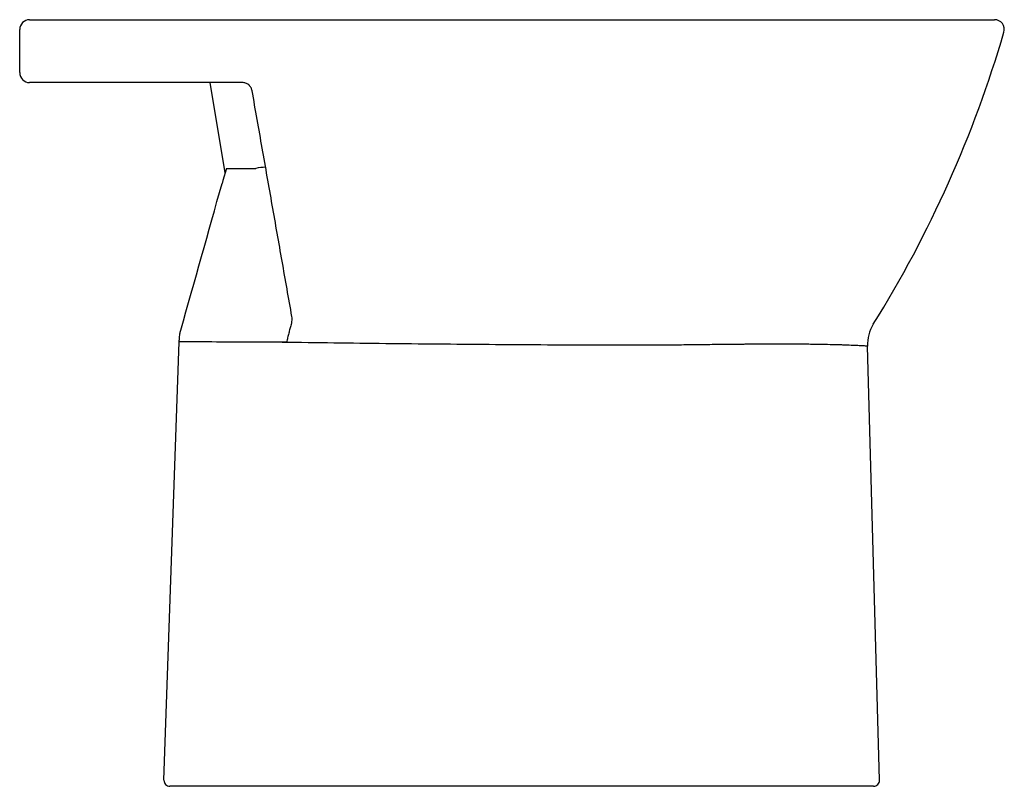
# Model space of a CAD drawing. Header units: millimetres. Extents: x 4582.938 to 4583.439, y 2461.101 to 2461.491.
import ezdxf

# ---------------------------------------------------------------- set-up
doc = ezdxf.new("R2010")
doc.units = ezdxf.units.MM
doc.layers.add('SANINDUSA', color=3, linetype='Continuous')

msp = doc.modelspace()

# ---------------------------------------------------------------- linework, layer by layer
at = {"layer": 'SANINDUSA'}
for p, q in [((4583.042751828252, 2461.41287279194), (4583.035219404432, 2461.458725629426)), ((4583.043378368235, 2461.415098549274), (4583.041641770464, 2461.408929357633)), ((4583.041641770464, 2461.408929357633), (4583.0412225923, 2461.407440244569)), ((4583.011641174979, 2461.103830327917), (4583.019427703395, 2461.326807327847)), ((4583.375581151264, 2461.103809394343), (4583.369412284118, 2461.324658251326)), ((4583.272541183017, 2461.100725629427), (4583.016545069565, 2461.100725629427)), ((4583.372582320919, 2461.100725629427), (4583.272541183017, 2461.100725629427))]:
    msp.add_line(p, q, dxfattribs=at)
for centre, radius, start, end in [((4582.943267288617, 2461.485725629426), 0.005, 90, 180), ((4583.434034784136, 2461.485725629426), 0.005000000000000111, 343.7038839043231, 90), ((4582.862939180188, 2461.652683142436), 0.6, 328.1179911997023, 343.7039302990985), ((4582.943371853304, 2461.463830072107), 0.005104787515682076, 179.4646513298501, 269.3340261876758), ((4583.063432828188, 2461.393625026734), 0.0220008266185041, 90.25285544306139, 103.1925737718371), ((4583.389404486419, 2461.3252166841), 0.02000000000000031, 148.1180326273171, 181.6000000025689), ((4583.021492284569, 2461.282228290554), 0.04462681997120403, 86.51192445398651, 92.65163472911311), ((4583.01463934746, 2461.103725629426), 0.0030000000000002, 177.9999999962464, 270), ((4583.372582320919, 2461.103725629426), 0.003000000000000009, 270, 1.600000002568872)]:
    msp.add_arc(centre, radius, start, end, dxfattribs=at)
for points, knots in [([(4582.943267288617, 2461.490725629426), (4582.943267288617, 2461.490725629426), (4582.943301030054, 2461.490725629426), (4582.943434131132, 2461.490725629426), (4582.943631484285, 2461.490725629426), (4582.943953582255, 2461.490725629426), (4582.944243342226, 2461.490725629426), (4582.944348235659, 2461.490725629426), (4582.944570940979, 2461.490725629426), (4582.944689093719, 2461.490725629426), (4582.945063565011, 2461.490725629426), (4582.945339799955, 2461.490725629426), (4582.945945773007, 2461.490725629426), (4582.946278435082, 2461.490725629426), (4582.947332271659, 2461.490725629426), (4582.94811009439, 2461.490725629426), (4582.948965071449, 2461.490725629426)], [0, 0, 0, 0, 0.1250000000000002, 0.1250000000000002, 0.2500000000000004, 0.3750000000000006, 0.3750000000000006, 0.437499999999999, 0.437499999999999, 0.4999999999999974, 0.4999999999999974, 0.6249999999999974, 0.6249999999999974, 0.7499999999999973, 0.7499999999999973, 1, 1, 1, 1]), ([(4582.948965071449, 2461.490725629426), (4582.959456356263, 2461.490725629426), (4582.970051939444, 2461.490725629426), (4582.991443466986, 2461.490725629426), (4583.002240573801, 2461.490725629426), (4583.024033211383, 2461.490725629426), (4583.035029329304, 2461.490725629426), (4583.057218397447, 2461.490725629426), (4583.068411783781, 2461.490725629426), (4583.085350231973, 2461.490725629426), (4583.091021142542, 2461.490725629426), (4583.099564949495, 2461.490725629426), (4583.102420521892, 2461.490725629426), (4583.108136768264, 2461.490725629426), (4583.110996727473, 2461.490725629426), (4583.125305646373, 2461.490725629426), (4583.136782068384, 2461.490725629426), (4583.159792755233, 2461.490725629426), (4583.171327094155, 2461.490725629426), (4583.194453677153, 2461.490725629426), (4583.206046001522, 2461.490725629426), (4583.217667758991, 2461.490725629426)], [0, 0, 0, 0, 0.1249999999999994, 0.1249999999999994, 0.2499999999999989, 0.2499999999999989, 0.3749999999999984, 0.3749999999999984, 0.499999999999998, 0.499999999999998, 0.562499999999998, 0.562499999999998, 0.593749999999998, 0.593749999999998, 0.624999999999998, 0.624999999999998, 0.7499999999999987, 0.7499999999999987, 0.8749999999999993, 0.8749999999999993, 1, 1, 1, 1]), ([(4583.217667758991, 2461.490725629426), (4583.224021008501, 2461.490725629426), (4583.230358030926, 2461.490725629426), (4583.243000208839, 2461.490725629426), (4583.24930526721, 2461.490725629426), (4583.257165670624, 2461.490725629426), (4583.258736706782, 2461.490725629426), (4583.261876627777, 2461.490725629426), (4583.263445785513, 2461.490725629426), (4583.268136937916, 2461.490725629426), (4583.271246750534, 2461.490725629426), (4583.280521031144, 2461.490725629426), (4583.286630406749, 2461.490725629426), (4583.298701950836, 2461.490725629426), (4583.304664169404, 2461.490725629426), (4583.316437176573, 2461.490725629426), (4583.322247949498, 2461.490725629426), (4583.330843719, 2461.490725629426), (4583.333688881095, 2461.490725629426), (4583.337925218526, 2461.490725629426), (4583.339333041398, 2461.490725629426), (4583.342130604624, 2461.490725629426), (4583.343520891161, 2461.490725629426), (4583.347665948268, 2461.490725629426), (4583.350394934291, 2461.490725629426), (4583.354435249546, 2461.490725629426), (4583.355773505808, 2461.490725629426), (4583.358423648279, 2461.490725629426), (4583.359736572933, 2461.490725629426), (4583.366240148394, 2461.490725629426), (4583.371248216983, 2461.490725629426), (4583.380857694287, 2461.490725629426), (4583.385459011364, 2461.490725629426), (4583.394224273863, 2461.490725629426), (4583.39838866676, 2461.490725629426), (4583.403287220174, 2461.490725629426), (4583.40425306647, 2461.490725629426), (4583.406143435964, 2461.490725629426), (4583.407068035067, 2461.490725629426), (4583.409779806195, 2461.490725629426), (4583.41150503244, 2461.490725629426), (4583.41642779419, 2461.490725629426), (4583.419373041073, 2461.490725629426), (4583.423245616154, 2461.490725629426), (4583.424445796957, 2461.490725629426), (4583.426103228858, 2461.490725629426), (4583.426631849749, 2461.490725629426), (4583.427640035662, 2461.490725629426), (4583.428118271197, 2461.490725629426), (4583.430368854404, 2461.490725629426), (4583.431730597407, 2461.490725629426), (4583.433563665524, 2461.490725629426), (4583.434034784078, 2461.490725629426), (4583.434034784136, 2461.490725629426)], [0, 0, 0, 0, 0.06250000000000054, 0.06250000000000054, 0.1250000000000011, 0.1250000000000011, 0.1406250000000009, 0.1406250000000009, 0.1562500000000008, 0.1562500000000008, 0.187500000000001, 0.187500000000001, 0.2500000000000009, 0.2500000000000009, 0.3125000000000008, 0.3125000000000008, 0.3750000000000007, 0.3750000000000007, 0.4062500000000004, 0.4062500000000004, 0.4218750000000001, 0.4218750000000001, 0.4374999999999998, 0.4374999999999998, 0.4687499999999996, 0.4687499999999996, 0.4843749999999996, 0.4843749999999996, 0.4999999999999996, 0.4999999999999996, 0.562500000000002, 0.562500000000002, 0.6250000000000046, 0.6250000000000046, 0.6875000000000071, 0.6875000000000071, 0.7031250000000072, 0.7031250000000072, 0.7187500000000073, 0.7187500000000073, 0.750000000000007, 0.750000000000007, 0.8125000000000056, 0.8125000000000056, 0.8437500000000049, 0.8437500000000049, 0.8593750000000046, 0.8593750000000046, 0.8750000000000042, 0.8750000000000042, 0.9375000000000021, 0.9375000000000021, 1, 1, 1, 1]), ([(4582.949287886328, 2461.458725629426), (4582.948876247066, 2461.458725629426), (4582.948476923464, 2461.458725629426), (4582.947716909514, 2461.458725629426), (4582.947354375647, 2461.458725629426), (4582.946663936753, 2461.458725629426), (4582.946335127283, 2461.458725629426), (4582.945717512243, 2461.458725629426), (4582.945433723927, 2461.458725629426), (4582.944914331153, 2461.458725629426), (4582.944678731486, 2461.458725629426), (4582.944256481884, 2461.458725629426), (4582.944069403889, 2461.458725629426), (4582.943598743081, 2461.458725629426), (4582.943397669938, 2461.458725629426), (4582.94331251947, 2461.458725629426)], [0, 0, 0, 0, 0.1250000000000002, 0.1250000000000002, 0.2500000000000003, 0.2500000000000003, 0.3750000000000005, 0.3750000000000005, 0.5000000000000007, 0.5000000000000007, 0.6250000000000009, 0.6250000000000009, 0.750000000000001, 0.750000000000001, 1, 1, 1, 1]), ([(4583.05154054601, 2461.458725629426), (4583.034021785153, 2461.458725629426), (4583.016733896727, 2461.458725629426), (4582.991163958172, 2461.458725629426), (4582.982701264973, 2461.458725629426), (4582.965900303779, 2461.458725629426), (4582.957561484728, 2461.458725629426), (4582.949287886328, 2461.458725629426)], [0, 0, 0, 0, 0.4999999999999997, 0.4999999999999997, 0.7499999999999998, 0.7499999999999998, 1, 1, 1, 1]), ([(4583.056464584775, 2461.454593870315), (4583.056415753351, 2461.454870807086), (4583.056343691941, 2461.455143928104), (4583.056150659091, 2461.455682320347), (4583.056028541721, 2461.455949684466), (4583.055733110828, 2461.456466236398), (4583.055563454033, 2461.456709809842), (4583.055275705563, 2461.457052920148), (4583.055174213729, 2461.457163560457), (4583.054959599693, 2461.45737706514), (4583.054846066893, 2461.457480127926), (4583.054497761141, 2461.457768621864), (4583.054252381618, 2461.45793674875), (4583.053736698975, 2461.458227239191), (4583.053463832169, 2461.458349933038), (4583.052919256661, 2461.458540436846), (4583.0526448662, 2461.458610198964), (4583.052092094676, 2461.458703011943), (4583.051813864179, 2461.458725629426), (4583.05154054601, 2461.458725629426)], [0, 0, 0, 0, 0.1249999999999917, 0.1249999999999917, 0.2499999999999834, 0.2499999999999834, 0.3749999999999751, 0.3749999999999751, 0.4374999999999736, 0.4374999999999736, 0.499999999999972, 0.499999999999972, 0.624999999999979, 0.624999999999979, 0.749999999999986, 0.749999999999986, 0.8749999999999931, 0.8749999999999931, 1, 1, 1, 1]), ([(4583.076713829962, 2461.339754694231), (4583.075894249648, 2461.34440276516), (4583.075071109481, 2461.349071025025), (4583.073417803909, 2461.358447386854), (4583.072587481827, 2461.363156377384), (4583.070087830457, 2461.377332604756), (4583.068409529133, 2461.386850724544), (4583.065029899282, 2461.406017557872), (4583.063328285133, 2461.415667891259), (4583.05990930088, 2461.4350579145), (4583.058191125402, 2461.444802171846), (4583.056464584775, 2461.454593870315)], [0, 0, 0, 0, 0.1249999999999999, 0.1249999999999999, 0.2499999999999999, 0.2499999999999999, 0.4999999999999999, 0.4999999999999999, 0.75, 0.75, 1, 1, 1, 1]), ([(4583.076750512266, 2461.337141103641), (4583.076820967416, 2461.3375766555), (4583.076848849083, 2461.338012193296), (4583.076833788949, 2461.338883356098), (4583.076790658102, 2461.339318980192), (4583.076713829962, 2461.339754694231)], [0, 0, 0, 0, 0.5, 0.5, 1, 1, 1, 1]), ([(4583.076367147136, 2461.335626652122), (4583.07615872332, 2461.334874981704), (4583.075930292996, 2461.334143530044), (4583.075497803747, 2461.332681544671), (4583.075291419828, 2461.331950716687), (4583.074903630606, 2461.330470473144), (4583.074721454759, 2461.329721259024), (4583.074457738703, 2461.328580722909), (4583.074371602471, 2461.328198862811), (4583.07420111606, 2461.327432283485), (4583.074116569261, 2461.327046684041), (4583.074032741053, 2461.326663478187)], [0, 0, 0, 0, 0.25, 0.25, 0.5, 0.5, 0.75, 0.75, 0.875, 0.875, 1, 1, 1, 1]), ([(4583.019471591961, 2461.328064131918), (4583.019489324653, 2461.328571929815), (4583.019526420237, 2461.329069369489), (4583.01962957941, 2461.330012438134), (4583.01969542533, 2461.330458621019), (4583.019769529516, 2461.330874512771)], [0, 0, 0, 0, 0.5, 0.5, 1, 1, 1, 1]), ([(4583.061938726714, 2461.3267395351), (4583.055648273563, 2461.326746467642), (4583.049358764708, 2461.326749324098), (4583.036781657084, 2461.326758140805), (4583.030494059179, 2461.32676454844), (4583.024207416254, 2461.32677243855)], [0, 0, 0, 0, 0.5, 0.5, 1, 1, 1, 1]), ([(4583.272329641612, 2461.325192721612), (4583.271235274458, 2461.325182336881), (4583.270140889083, 2461.325175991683), (4583.26795205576, 2461.325162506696), (4583.266857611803, 2461.325156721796), (4583.263574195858, 2461.325141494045), (4583.261385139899, 2461.325134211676), (4583.254817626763, 2461.325117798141), (4583.250438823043, 2461.325113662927), (4583.237301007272, 2461.325114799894), (4583.228540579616, 2461.325129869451), (4583.21101600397, 2461.325204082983), (4583.202251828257, 2461.325253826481), (4583.184719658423, 2461.325364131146), (4583.175951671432, 2461.325427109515), (4583.149641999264, 2461.325638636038), (4583.132092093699, 2461.325809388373), (4583.097008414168, 2461.32621787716), (4583.079471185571, 2461.326456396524), (4583.061938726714, 2461.3267395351)], [0, 0, 0, 0, 0.01562500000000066, 0.01562500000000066, 0.03125000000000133, 0.03125000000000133, 0.06250000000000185, 0.06250000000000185, 0.1250000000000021, 0.1250000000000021, 0.2500000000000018, 0.2500000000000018, 0.3750000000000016, 0.3750000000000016, 0.5000000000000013, 0.5000000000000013, 0.7500000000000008, 0.7500000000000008, 1, 1, 1, 1]), ([(4583.369412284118, 2461.324658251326), (4583.369412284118, 2461.324658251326), (4583.369256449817, 2461.324668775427), (4583.368791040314, 2461.324697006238), (4583.368597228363, 2461.324708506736), (4583.368131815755, 2461.324735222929), (4583.367860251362, 2461.324750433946), (4583.366936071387, 2461.324800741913), (4583.366172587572, 2461.324840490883), (4583.364358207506, 2461.324927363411), (4583.363307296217, 2461.324974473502), (4583.360917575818, 2461.325073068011), (4583.359578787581, 2461.325124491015), (4583.357348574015, 2461.325200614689), (4583.356566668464, 2461.32522587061), (4583.354944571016, 2461.325275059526), (4583.354102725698, 2461.325299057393), (4583.351486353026, 2461.325368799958), (4583.349621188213, 2461.325412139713), (4583.345652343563, 2461.325489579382), (4583.343548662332, 2461.325523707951), (4583.340211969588, 2461.325567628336), (4583.339069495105, 2461.325581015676), (4583.336723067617, 2461.325604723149), (4583.335515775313, 2461.325615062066), (4583.331831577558, 2461.325640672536), (4583.329290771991, 2461.325650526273), (4583.324044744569, 2461.325655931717), (4583.32133951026, 2461.325651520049), (4583.315765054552, 2461.325630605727), (4583.312895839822, 2461.325614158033), (4583.309204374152, 2461.325587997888), (4583.308460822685, 2461.325582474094), (4583.306963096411, 2461.325570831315), (4583.306207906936, 2461.325564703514), (4583.303935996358, 2461.325545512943), (4583.302412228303, 2461.325531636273), (4583.297813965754, 2461.325487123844), (4583.294712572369, 2461.325453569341), (4583.288439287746, 2461.325382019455), (4583.285267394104, 2461.325344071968), (4583.27885248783, 2461.325267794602), (4583.275609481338, 2461.325229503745), (4583.272329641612, 2461.325192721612)], [0, 0, 0, 0, 0.06250000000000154, 0.06250000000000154, 0.09375000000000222, 0.09375000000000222, 0.1250000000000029, 0.1250000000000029, 0.1875000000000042, 0.1875000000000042, 0.2500000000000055, 0.2500000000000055, 0.3125000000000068, 0.3125000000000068, 0.3437500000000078, 0.3437500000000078, 0.3750000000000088, 0.3750000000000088, 0.4375000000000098, 0.4375000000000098, 0.5000000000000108, 0.5000000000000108, 0.531250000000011, 0.531250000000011, 0.5625000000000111, 0.5625000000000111, 0.6250000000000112, 0.6250000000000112, 0.6875000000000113, 0.6875000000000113, 0.7500000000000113, 0.7500000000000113, 0.7656250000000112, 0.7656250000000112, 0.781250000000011, 0.781250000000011, 0.8125000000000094, 0.8125000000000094, 0.8750000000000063, 0.8750000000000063, 0.9375000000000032, 0.9375000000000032, 1, 1, 1, 1]), ([(4583.016545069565, 2461.100725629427), (4583.016289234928, 2461.100725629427), (4583.016037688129, 2461.100725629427), (4583.015692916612, 2461.100725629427), (4583.015581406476, 2461.100725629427), (4583.01537458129, 2461.100725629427), (4583.015279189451, 2461.100725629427), (4583.015104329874, 2461.100725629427), (4583.015024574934, 2461.100725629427), (4583.014887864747, 2461.100725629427), (4583.014829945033, 2461.100725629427), (4583.01473533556, 2461.100725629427), (4583.014699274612, 2461.100725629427), (4583.014651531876, 2461.100725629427), (4583.01463934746, 2461.100725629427), (4583.01463934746, 2461.100725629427)], [0, 0, 0, 0, 0.250000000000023, 0.250000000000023, 0.3750000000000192, 0.3750000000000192, 0.5000000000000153, 0.5000000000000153, 0.6250000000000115, 0.6250000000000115, 0.7500000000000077, 0.7500000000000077, 0.8750000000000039, 0.8750000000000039, 1, 1, 1, 1])]:
    msp.add_open_spline(points, degree=3, knots=knots, dxfattribs=at)
for points in [[(4582.938267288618, 2461.46387776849), (4582.938267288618, 2461.471159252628), (4582.938267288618, 2461.478441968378), (4582.938267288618, 2461.485725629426)], [(4583.043378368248, 2461.415098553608), (4583.044721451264, 2461.415095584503), (4583.046064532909, 2461.415092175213), (4583.04740761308, 2461.41508829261)], [(4583.04740761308, 2461.41508829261), (4583.051075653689, 2461.415077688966), (4583.05474368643, 2461.41506355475), (4583.058411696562, 2461.415045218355)], [(4583.020207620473, 2461.332785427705), (4583.027252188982, 2461.357810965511), (4583.034254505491, 2461.382686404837), (4583.0412225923, 2461.407440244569)], [(4583.076367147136, 2461.335626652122), (4583.076539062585, 2461.336122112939), (4583.076667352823, 2461.336627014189), (4583.076750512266, 2461.337141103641)], [(4583.019769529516, 2461.330874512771), (4583.019883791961, 2461.331515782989), (4583.02002953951, 2461.33215280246), (4583.020207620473, 2461.332785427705)], [(4583.019427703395, 2461.32680732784), (4583.019442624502, 2461.327234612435), (4583.01945725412, 2461.327653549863), (4583.019471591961, 2461.328064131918)], [(4583.074032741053, 2461.326663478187), (4583.070001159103, 2461.326689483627), (4583.06596982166, 2461.326714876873), (4583.061938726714, 2461.3267395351)]]:
    msp.add_open_spline(points, degree=3, dxfattribs=at)

doc.saveas('drawing.dxf')
